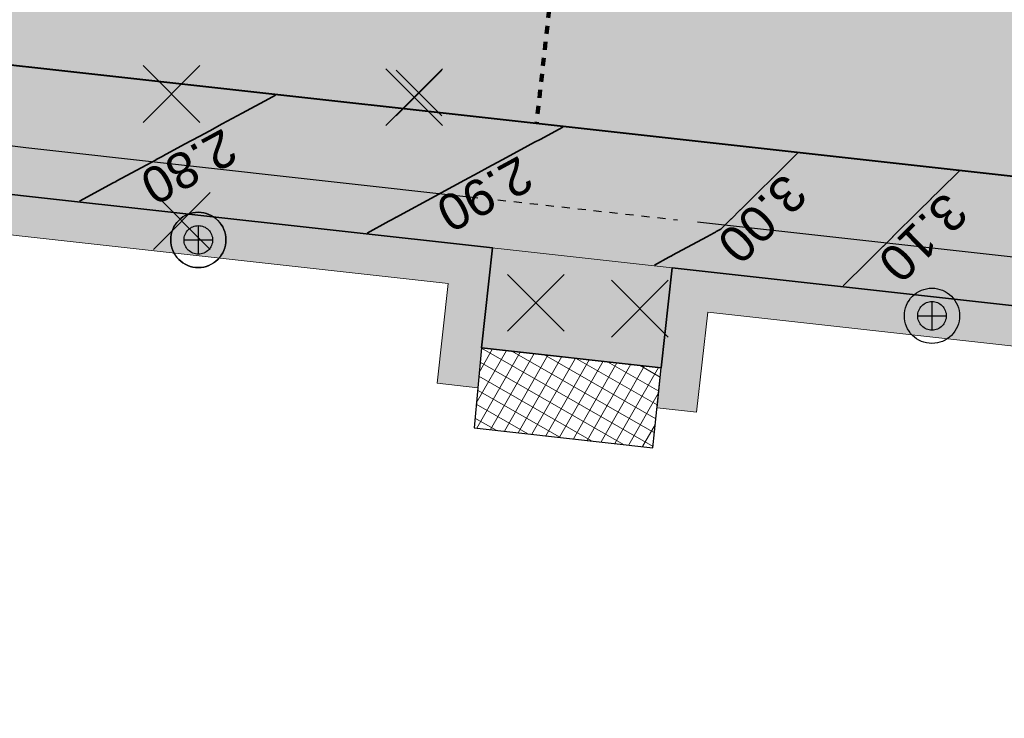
# Model space of a CAD drawing. Header units: metres. Extents: x 538891 to 1080079, y 6588829 to 13178720.
# Tile 62 of 256: x 539081 to 539105, y 6589487 to 6589505. Entities that reach past the tile are written whole.
import ezdxf

# ---------------------------------------------------------------- set-up
doc = ezdxf.new("R2010")
doc.units = ezdxf.units.M
doc.header["$LTSCALE"] = 0.4
doc.linetypes.add('#16_019061_PP_TL_liiklusskeem$0$VIA31', pattern=[1, 0.5, -0.5])
doc.linetypes.add('#9_VIA31', pattern=[1, 0.5, -0.5])
doc.layers.add('KOLDE PST', color=7, linetype='Continuous')
doc.styles.add('Swis721 Lt BT', font='swissl.ttf')

# ---------------------------------------------------------------- blocks, each defined once
blk = doc.blocks.new('#9_019061_PP_TL (2D)')
at = {"linetype": 'Continuous', "lineweight": 0, "true_color": 0xffdf7f}
h = blk.add_hatch(color=41, dxfattribs=at)
edge = h.paths.add_edge_path()
edge.add_arc((539039.415, 6589463.244), 48.3, 66.5731, 76.1419, ccw=False)
edge.add_line((539058.618, 6589507.563), (539066.035, 6589504.349))
edge.add_arc((539086.589, 6589551.788), 51.7, 246.5731, 263.6668)
edge.add_line((539080.886, 6589500.403), (539120.723, 6589495.982))
edge.add_arc((539112.637, 6589423.129), 73.3, 66.82796, 83.66684, ccw=False)
edge.add_line((539141.481, 6589490.516), (539168.781, 6589478.831))
edge.add_arc((539204.865, 6589563.133), 91.7, 246.82796, 267.8302)
edge.add_line((539201.393, 6589471.499), (539210.416, 6589471.157))
edge.add_arc((539208.587, 6589422.891), 48.3, 71.3095, 87.8302, ccw=False)
edge.add_line((539224.065, 6589468.644), (539232.022, 6589465.953))
edge.add_arc((539222.408, 6589437.535), 30, 32.6235, 71.3095, ccw=False)
edge.add_line((539247.675, 6589453.708), (539249.016, 6589451.613))
edge.add_line((539249.016, 6589451.613), (539252.513, 6589453.823))
edge.add_line((539252.513, 6589453.823), (539252.222, 6589454.283))
edge.add_arc((539255.603, 6589456.42), 4, 78.3407, 212.2931, ccw=False)
edge.add_line((539256.412, 6589460.337), (539306.731, 6589449.954))
edge.add_arc((539266.313, 6589254.081), 200, 69.3819, 78.34077, ccw=False)
edge.add_arc((539390.16, 6589583.254), 151.7, 249.3819, 260.12627)
edge.add_line((539364.147, 6589433.801), (539400.306, 6589427.507))
edge.add_arc((539374.876, 6589281.404), 148.3, 76.5459, 80.12627, ccw=False)
edge.add_line((539409.38, 6589425.634), (539415.676, 6589424.127))
edge.add_line((539415.676, 6589424.127), (539461.916, 6589412.656))
edge.add_line((539461.916, 6589412.656), (539501.021, 6589403.157))
edge.add_arc((539453.811, 6589208.809), 200, 68.6685, 76.34654, ccw=False)
edge.add_line((539526.564, 6589395.107), (539542.97, 6589388.7))
edge.add_arc((539635.075, 6589624.554), 253.2, 248.6685, 261.88806)
edge.add_arc((539543.285, 6588980.562), 397.3, 71.92423, 81.88806, ccw=False)
edge.add_arc((539703.185, 6589464.418), 112.304, 250.965, 252.46069)
edge.add_arc((539871.374, 6589937.522), 614.357, 250.800774, 252.296459)
edge.add_line((539684.553, 6589352.259), (539685.573, 6589355.293))
edge.add_arc((539758.706, 6589594.357), 250, 250.66068, 252.99044, ccw=False)
edge.add_arc((539543.285, 6588980.562), 400.5, 70.66068, 78.54998)
edge.add_arc((539623.186, 6589375.052), 2, 166.3465, 258.55, ccw=False)
edge.add_line((539621.243, 6589375.524), (539622.146, 6589379.24))
edge.add_line((539622.146, 6589379.24), (539618.259, 6589380.184))
edge.add_line((539618.259, 6589380.184), (539617.265, 6589376.092))
edge.add_arc((539615.321, 6589376.564), 2, 259.6901, 346.3466, ccw=False)
edge.add_arc((539543.285, 6588980.562), 400.5, 79.69013, 81.88806)
edge.add_arc((539635.075, 6589624.554), 250, 248.6685, 261.88806, ccw=False)
edge.add_line((539544.135, 6589391.681), (539527.728, 6589398.088))
edge.add_arc((539453.811, 6589208.809), 203.2, 68.6685, 76.34654)
edge.add_line((539501.777, 6589406.266), (539462.679, 6589415.764))
edge.add_line((539462.679, 6589415.764), (539428.909, 6589424.142))
edge.add_arc((539429.39, 6589426.083), 2, 166.067, 256.067, ccw=False)
edge.add_line((539427.449, 6589426.565), (539427.485, 6589426.71))
edge.add_line((539427.485, 6589426.71), (539423.603, 6589427.673))
edge.add_line((539423.603, 6589427.673), (539423.577, 6589427.567))
edge.add_arc((539421.635, 6589428.049), 2, 256.5459, 346.067, ccw=False)
edge.add_line((539421.17, 6589426.104), (539410.125, 6589428.746))
edge.add_arc((539374.876, 6589281.404), 151.5, 76.5459, 80.12627)
edge.add_line((539400.854, 6589430.66), (539364.696, 6589436.953))
edge.add_arc((539390.16, 6589583.254), 148.5, 248.69692, 260.12627, ccw=False)
edge.add_line((539336.21, 6589444.9), (539332.565, 6589446.322))
edge.add_arc((539259.573, 6589259.245), 200.812, 68.68564, 74.77494)
edge.add_arc((539312.832, 6589454.939), 2, 166.067, 254.8231, ccw=False)
edge.add_line((539310.891, 6589455.421), (539310.941, 6589455.623))
edge.add_line((539310.941, 6589455.623), (539305.987, 6589456.852))
edge.add_line((539305.987, 6589456.852), (539305.943, 6589456.673))
edge.add_arc((539304.002, 6589457.154), 2, 258.3408, 346.067, ccw=False)
edge.add_line((539303.597, 6589455.196), (539232.714, 6589469.822))
edge.add_arc((539252.923, 6589567.759), 100, 252.98361, 258.34077, ccw=False)
edge.add_arc((539208.587, 6589422.892), 51.5, 72.9836, 78.6599)
edge.add_arc((539219.107, 6589475.347), 2, 165.7555, 258.6599, ccw=False)
edge.add_line((539217.168, 6589475.839), (539217.896, 6589478.706))
edge.add_line((539217.896, 6589478.706), (539213.043, 6589479.91))
edge.add_line((539213.043, 6589479.91), (539212.02, 6589475.881))
edge.add_arc((539210.082, 6589476.373), 2, 267.8302, 345.7555, ccw=False)
edge.add_line((539210.006, 6589474.375), (539201.514, 6589474.696))
edge.add_arc((539204.865, 6589563.133), 88.5, 246.82796, 267.8302, ccw=False)
edge.add_line((539170.04, 6589481.772), (539142.74, 6589493.458))
edge.add_arc((539112.637, 6589423.129), 76.5, 66.82796, 83.66684)
edge.add_line((539121.076, 6589499.162), (539081.239, 6589503.584))
edge.add_arc((539086.589, 6589551.788), 48.5, 246.5731, 263.6668, ccw=False)
edge.add_line((539067.307, 6589507.286), (539059.891, 6589510.499))
edge.add_arc((539039.415, 6589463.245), 51.5, 66.5731, 76.1419)
edge.add_line((539051.751, 6589513.245), (539050.984, 6589510.138))
at = {"color": 192, "linetype": '#9_VIA31', "lineweight": 100, "true_color": 0x6600cc}
blk.add_line((539094.221, 6589506.607), (539093.731, 6589502.197), dxfattribs=at)
at = {"color": 41, "linetype": 'Continuous', "lineweight": 9, "true_color": 0xffdf7f, "flags": 128}
blk.add_lwpolyline([(539170.04, 6589481.772), (539142.74, 6589493.458, 0.073606), (539121.076, 6589499.162), (539081.239, 6589503.584, -0.074724), (539067.307, 6589507.286), (539059.891, 6589510.499, 0.041776), (539051.751, 6589513.245), (539050.984, 6589510.138, -0.041776), (539058.618, 6589507.563), (539066.035, 6589504.349, 0.074724), (539080.886, 6589500.403), (539120.723, 6589495.982, -0.073606), (539141.481, 6589490.516), (539168.781, 6589478.831, 0.091897)], format="xyb", dxfattribs=at)
at = {"color": 5, "linetype": 'Continuous', "lineweight": 40, "true_color": 0x0000ff, "flags": 128}
blk.add_lwpolyline([(539051.751, 6589513.245, -0.041776), (539059.891, 6589510.499), (539067.307, 6589507.286, 0.074724), (539081.239, 6589503.584), (539114.412, 6589499.902)], format="xyb", dxfattribs=at)
at = {"color": 5, "linetype": 'Continuous', "lineweight": 35, "true_color": 0x0000ff, "flags": 128}
blk.add_lwpolyline([(539247.675, 6589453.708, 0.170422), (539232.022, 6589465.953), (539224.065, 6589468.644, 0.012859), (539221.692, 6589469.38), (539221.014, 6589466.973), (539216.628, 6589467.98), (539217.067, 6589470.441, 0.034668), (539210.416, 6589471.157), (539201.393, 6589471.499, -0.091897), (539168.781, 6589478.831), (539155.201, 6589484.643), (539154.218, 6589482.345), (539150.081, 6589484.116), (539151.064, 6589486.414), (539141.481, 6589490.516, 0.073606), (539120.723, 6589495.982), (539097.106, 6589498.603), (539096.83, 6589496.118), (539092.357, 6589496.615), (539092.633, 6589499.1), (539080.886, 6589500.403, -0.074724), (539066.035, 6589504.349), (539058.618, 6589507.563, 0.041776), (539050.984, 6589510.138)], format="xyb", dxfattribs=at)
for points in [[(539082.358, 6589500.26), (539083.195, 6589500.713), (539083.268, 6589500.753), (539083.27, 6589500.754), (539084.029, 6589501.165), (539084.263, 6589501.292), (539084.266, 6589501.293), (539084.432, 6589501.383), (539084.433, 6589501.384), (539084.969, 6589501.675), (539085.335, 6589501.872), (539085.336, 6589501.873), (539085.595, 6589502.014), (539085.596, 6589502.014), (539085.909, 6589502.184), (539086.406, 6589502.453), (539086.407, 6589502.453), (539087.065, 6589502.81), (539087.065, 6589502.81), (539087.229, 6589502.899)], [(539089.514, 6589499.466), (539090.057, 6589499.761), (539090.134, 6589499.802), (539090.137, 6589499.804), (539090.239, 6589499.859), (539090.243, 6589499.861), (539090.318, 6589499.901), (539090.32, 6589499.903), (539091.208, 6589500.384), (539091.355, 6589500.464), (539091.357, 6589500.464), (539091.937, 6589500.779), (539092.276, 6589500.963), (539092.278, 6589500.964), (539092.519, 6589501.094), (539092.52, 6589501.095), (539092.877, 6589501.288), (539093.348, 6589501.543), (539093.349, 6589501.544), (539093.682, 6589501.724), (539093.683, 6589501.725), (539093.817, 6589501.798), (539094.384, 6589502.105)], [(539096.669, 6589498.672), (539097.025, 6589498.865), (539097.075, 6589498.892), (539097.079, 6589498.894), (539097.115, 6589498.914), (539097.117, 6589498.915), (539097.965, 6589499.374), (539098.147, 6589499.473), (539098.15, 6589499.474), (539098.183, 6589499.492), (539098.183, 6589499.492), (539098.203, 6589499.503), (539098.203, 6589499.503), (539098.316, 6589499.564), (539098.576, 6589499.822), (539098.579, 6589499.824), (539098.801, 6589500.044), (539098.803, 6589500.046), (539099.271, 6589500.509), (539099.592, 6589500.826), (539099.592, 6589500.827), (539099.79, 6589501.023), (539100.228, 6589501.456)], [(539101.359, 6589498.151), (539101.957, 6589498.743), (539102.107, 6589498.891), (539102.11, 6589498.894), (539102.359, 6589499.141), (539102.363, 6589499.144), (539102.597, 6589499.376), (539102.599, 6589499.379), (539103.24, 6589500.013), (539103.553, 6589500.322), (539103.553, 6589500.323), (539103.77, 6589500.537), (539104.248, 6589501.01)]]:
    blk.add_lwpolyline(points, dxfattribs=at)
at = {"color": 41, "linetype": 'Continuous', "lineweight": 9, "true_color": 0xffdf7f}
blk.add_solid([(539097.106, 6589498.603), (539096.83, 6589496.118), (539092.633, 6589499.1), (539092.357, 6589496.615)], dxfattribs=at)
at = {"color": 5, "true_color": 0x0000ff, "char_height": 0.9, "attachment_point": 8, "line_spacing_factor": 1.004016, "style": 'Swis721 Lt BT'}
for s, insert, rotation in [('2.80', (539084.858, 6589501.517), 208.448), ('2.90', (539092.224, 6589500.838), 208.448), ('3.00', (539099.024, 6589500.145), 224.6969), ('3.10', (539103.024, 6589499.679), 224.6969)]:
    blk.add_mtext(s, dxfattribs=dict(at, insert=insert, rotation=rotation))
blk = doc.blocks.new('KOLDE PST TL')
at = {"color": 7}
blk.add_blockref('#9_019061_PP_TL (2D)', (0, 0), dxfattribs=at)
blk = doc.blocks.new('#13_Kolde pst HP -xref$0$likvideeritav')
at = {"color": 1, "linetype": 'Continuous', "lineweight": 25, "true_color": 0xff0000}
for p, q in [((0.707, -0.707), (-0.707, 0.707)), ((0.707, 0.707), (-0.707, -0.707))]:
    blk.add_line(p, q, dxfattribs=at)
blk = doc.blocks.new('#13_KOLDE TAIM (2D)')
at = {"linetype": 'Continuous', "lineweight": 0, "true_color": 0xc4f877}
h = blk.add_hatch(color=71, dxfattribs=at)
edge = h.paths.add_edge_path()
edge.add_line((539092.358, 6589496.615), (539092.357, 6589496.615))
edge.add_line((539092.357, 6589496.615), (539092.633, 6589499.1))
edge.add_line((539092.633, 6589499.1), (539080.886, 6589500.403))
edge.add_arc((539086.589, 6589551.788), 51.7, 246.5731, 263.6668, ccw=False)
edge.add_line((539066.035, 6589504.349), (539058.618, 6589507.563))
edge.add_arc((539039.415, 6589463.244), 48.3, 66.5731, 76.1419)
edge.add_arc((539039.415, 6589463.244), 48.3, 76.1419, 84.509)
edge.add_line((539044.037, 6589511.323), (539036.696, 6589512.028))
edge.add_line((539036.696, 6589512.028), (539026.077, 6589513.049))
edge.add_line((539026.077, 6589513.049), (538951.591, 6589532.709))
edge.add_line((538951.591, 6589532.709), (538951.36, 6589531.735))
edge.add_line((538951.36, 6589531.735), (538985.626, 6589522.691))
edge.add_line((538985.626, 6589522.691), (538985.632, 6589522.346))
edge.add_line((538985.632, 6589522.346), (538989.116, 6589521.461))
edge.add_line((538989.116, 6589521.461), (538989.99, 6589521.221))
edge.add_line((538989.99, 6589521.221), (538990.499, 6589521.405))
edge.add_line((538990.499, 6589521.405), (539025.9, 6589512.062))
edge.add_line((539025.9, 6589512.062), (539032.126, 6589511.463))
edge.add_line((539032.126, 6589511.463), (539034.168, 6589510.96))
edge.add_line((539034.168, 6589510.96), (539034.144, 6589510.752))
edge.add_line((539034.144, 6589510.752), (539035.77, 6589510.565))
edge.add_line((539035.77, 6589510.565), (539038.333, 6589509.933))
edge.add_line((539038.333, 6589509.933), (539038.923, 6589510.81))
edge.add_line((539038.923, 6589510.81), (539043.942, 6589510.327))
edge.add_arc((539039.415, 6589463.244), 47.3, 76.1419, 84.509, ccw=False)
edge.add_arc((539039.415, 6589463.244), 47.3, 66.5731, 76.1419, ccw=False)
edge.add_line((539058.221, 6589506.645), (539065.637, 6589503.432))
edge.add_arc((539086.589, 6589551.788), 52.7, 246.5731, 263.6668)
edge.add_line((539080.776, 6589499.409), (539091.529, 6589498.216))
edge.add_line((539091.529, 6589498.216), (539091.253, 6589495.731))
edge.add_line((539091.253, 6589495.731), (539092.266, 6589495.619))
edge.add_line((539092.266, 6589495.619), (539092.358, 6589496.615))
blk.add_hatch(color=71, dxfattribs=at).paths.add_polyline_path([(539053.754, 6589514.618), (539052.212, 6589517.423), (539049.719, 6589517.856), (539049.513, 6589516.671), (539049.48, 6589515.903), (539049.791, 6589514.805), (539050.477, 6589513.915), (539051.54, 6589513.305), (539052.026, 6589513.177), (539055.164, 6589512.277), (539056.977, 6589511.658), (539058.667, 6589511.011), (539061.437, 6589509.829), (539067.307, 6589507.286), (539069.718, 6589506.317), (539071.692, 6589505.632), (539074.349, 6589504.858), (539076.828, 6589504.28), (539080.58, 6589503.661), (539089.929, 6589502.619), (539101.437, 6589501.342), (539114.412, 6589499.902), (539114.618, 6589501.753), (539109.244, 6589503.086), (539107.905, 6589505.994), (539102.678, 6589507.265), (539100.047, 6589505.367), (539089.917, 6589507.88), (539083.847, 6589509.266), (539076.39, 6589510.693), (539066.894, 6589512.34)])
h = blk.add_hatch(color=71, dxfattribs=at)
edge = h.paths.add_edge_path()
edge.add_line((539150.081, 6589484.116), (539151.064, 6589486.414))
edge.add_line((539151.064, 6589486.414), (539141.481, 6589490.516))
edge.add_arc((539112.637, 6589423.129), 73.3, 66.82796, 83.66684)
edge.add_line((539120.723, 6589495.982), (539097.106, 6589498.603))
edge.add_line((539097.106, 6589498.603), (539096.831, 6589496.125))
edge.add_line((539096.831, 6589496.125), (539096.729, 6589495.123))
edge.add_line((539096.729, 6589495.123), (539097.714, 6589495.014))
edge.add_line((539097.714, 6589495.014), (539097.989, 6589497.499))
edge.add_line((539097.989, 6589497.499), (539120.613, 6589494.988))
edge.add_arc((539112.638, 6589423.129), 72.3, 71.5401, 83.66684, ccw=False)
edge.add_line((539135.531, 6589491.709), (539147.773, 6589486.222))
edge.add_line((539147.773, 6589486.222), (539149.518, 6589485.342))
edge.add_line((539149.518, 6589485.342), (539148.768, 6589483.59))
edge.add_line((539148.768, 6589483.59), (539149.702, 6589483.19))
edge.add_line((539149.702, 6589483.19), (539150.081, 6589484.116))
at = {"linetype": 'Continuous', "lineweight": 5, "true_color": 0xcc9900}
h = blk.add_hatch(dxfattribs=at)
h.set_pattern_fill('#13_ANSI37-7', color=42, style=0, pattern_type=2)
h.set_pattern_definition([(60.213, (539094.50225, 6589495.3714), (-0.27555, 0.15773), []), (150.213, (539094.50225, 6589495.3714), (-0.15773, -0.27555), [])])
h.paths.add_polyline_path([(539096.628, 6589494.128), (539096.83, 6589496.118), (539092.358, 6589496.615), (539092.174, 6589494.623)])
at = {"color": 71, "linetype": 'Continuous', "lineweight": 5, "true_color": 0xc4f877, "flags": 128}
blk.add_lwpolyline([(539043.942, 6589510.327, -0.036525), (539050.745, 6589509.168, -0.041776), (539058.221, 6589506.645), (539065.637, 6589503.432, 0.074724), (539080.776, 6589499.409), (539091.529, 6589498.216), (539091.253, 6589495.731), (539092.266, 6589495.619), (539092.358, 6589496.615), (539092.357, 6589496.615), (539092.633, 6589499.1), (539080.886, 6589500.403, -0.074724), (539066.035, 6589504.349), (539058.618, 6589507.563, 0.041776), (539050.984, 6589510.138, 0.036525), (539044.037, 6589511.323)], format="xyb", dxfattribs=at)
blk.add_lwpolyline([(539080.58, 6589503.661), (539089.929, 6589502.619), (539101.437, 6589501.342), (539114.412, 6589499.902)], dxfattribs=at)
blk.add_lwpolyline([(539150.081, 6589484.116), (539151.064, 6589486.414), (539141.481, 6589490.516, 0.073606), (539120.723, 6589495.982), (539097.106, 6589498.603), (539096.831, 6589496.125), (539096.729, 6589495.123), (539097.714, 6589495.014), (539097.989, 6589497.499), (539120.613, 6589494.988, -0.052962), (539135.531, 6589491.709), (539147.773, 6589486.222), (539149.518, 6589485.342), (539148.768, 6589483.59), (539149.702, 6589483.19)], format="xyb", close=True, dxfattribs=at)
at = {"color": 42, "linetype": 'Continuous', "lineweight": 25, "true_color": 0xcc9900, "flags": 128}
blk.add_lwpolyline([(539096.628, 6589494.128), (539096.83, 6589496.118), (539092.358, 6589496.615), (539092.174, 6589494.623)], close=True, dxfattribs=at)
at = {"color": 1, "true_color": 0xff0000}
for p in [(539084.646, 6589502.927), (539090.686, 6589502.849), (539084.9, 6589499.769), (539093.71, 6589497.73), (539096.302, 6589497.587)]:
    blk.add_blockref('#13_Kolde pst HP -xref$0$likvideeritav', p, dxfattribs=at)
blk = doc.blocks.new('Kolde pst Taim')
at = {"color": 13, "true_color": 0xff4646}
blk.add_blockref('#13_KOLDE TAIM (2D)', (0, 0), dxfattribs=at)
blk = doc.blocks.new('#15_019061_PP_ELV-4-01_v01_Puhas$0$A$C2D7D09D12')
at = {"color": 1, "linetype": 'Continuous', "lineweight": 25, "true_color": 0xff0000}
for p, q in [((0.035, 0.035), (1.171, 1.171)), ((0.035, 1.171), (1.171, 0.035))]:
    blk.add_line(p, q, dxfattribs=at)
blk = doc.blocks.new('#15_Kolde pst ELV-3 (2D)')
at = {"color": 1, "linetype": 'Continuous', "lineweight": 25, "true_color": 0xff0000}
for p, q in [((539085.312, 6589499.652), (539085.312, 6589498.94)), ((539084.956, 6589499.296), (539085.668, 6589499.296)), ((539103.572, 6589497.764), (539103.572, 6589497.052)), ((539103.216, 6589497.408), (539103.927, 6589497.408))]:
    blk.add_line(p, q, dxfattribs=at)
at = {"color": 1, "linetype": 'Continuous', "lineweight": 25, "true_color": 0xff0000, "flags": 128}
for points in [[(539085.999, 6589499.296), (539085.996, 6589499.228), (539085.986, 6589499.162), (539085.97, 6589499.096), (539085.947, 6589499.033), (539085.918, 6589498.972), (539085.883, 6589498.914), (539085.843, 6589498.86), (539085.798, 6589498.81), (539085.748, 6589498.764), (539085.694, 6589498.724), (539085.636, 6589498.689), (539085.575, 6589498.66), (539085.511, 6589498.638), (539085.446, 6589498.621), (539085.379, 6589498.611), (539085.312, 6589498.608), (539085.244, 6589498.611), (539085.177, 6589498.621), (539085.112, 6589498.638), (539085.048, 6589498.66), (539084.987, 6589498.689), (539084.93, 6589498.724), (539084.875, 6589498.764), (539084.825, 6589498.81), (539084.78, 6589498.86), (539084.74, 6589498.914), (539084.705, 6589498.972), (539084.676, 6589499.033), (539084.653, 6589499.096), (539084.637, 6589499.162), (539084.627, 6589499.228), (539084.624, 6589499.296), (539084.627, 6589499.363), (539084.637, 6589499.43), (539084.653, 6589499.495), (539084.676, 6589499.559), (539084.705, 6589499.62), (539084.74, 6589499.678), (539084.78, 6589499.732), (539084.825, 6589499.782), (539084.875, 6589499.827), (539084.93, 6589499.868), (539084.987, 6589499.902), (539085.048, 6589499.931), (539085.112, 6589499.954), (539085.177, 6589499.97), (539085.244, 6589499.98), (539085.312, 6589499.984), (539085.379, 6589499.98), (539085.446, 6589499.97), (539085.511, 6589499.954), (539085.575, 6589499.931), (539085.636, 6589499.902), (539085.694, 6589499.868), (539085.748, 6589499.827), (539085.798, 6589499.782), (539085.843, 6589499.732), (539085.883, 6589499.678), (539085.918, 6589499.62), (539085.947, 6589499.559), (539085.97, 6589499.495), (539085.986, 6589499.43), (539085.996, 6589499.363)], [(539085.668, 6589499.296), (539085.666, 6589499.261), (539085.661, 6589499.226), (539085.652, 6589499.193), (539085.64, 6589499.16), (539085.625, 6589499.128), (539085.608, 6589499.098), (539085.587, 6589499.07), (539085.563, 6589499.044), (539085.537, 6589499.021), (539085.509, 6589499), (539085.479, 6589498.982), (539085.448, 6589498.967), (539085.415, 6589498.955), (539085.381, 6589498.947), (539085.346, 6589498.942), (539085.312, 6589498.94), (539085.277, 6589498.942), (539085.242, 6589498.947), (539085.208, 6589498.955), (539085.175, 6589498.967), (539085.144, 6589498.982), (539085.114, 6589499), (539085.086, 6589499.021), (539085.06, 6589499.044), (539085.036, 6589499.07), (539085.016, 6589499.098), (539084.998, 6589499.128), (539084.983, 6589499.16), (539084.971, 6589499.193), (539084.963, 6589499.226), (539084.957, 6589499.261), (539084.956, 6589499.296), (539084.957, 6589499.331), (539084.963, 6589499.365), (539084.971, 6589499.399), (539084.983, 6589499.432), (539084.998, 6589499.464), (539085.016, 6589499.494), (539085.036, 6589499.522), (539085.06, 6589499.548), (539085.086, 6589499.571), (539085.114, 6589499.592), (539085.144, 6589499.61), (539085.175, 6589499.625), (539085.208, 6589499.636), (539085.242, 6589499.645), (539085.277, 6589499.65), (539085.312, 6589499.652), (539085.346, 6589499.65), (539085.381, 6589499.645), (539085.415, 6589499.636), (539085.448, 6589499.625), (539085.479, 6589499.61), (539085.509, 6589499.592), (539085.537, 6589499.571), (539085.563, 6589499.548), (539085.587, 6589499.522), (539085.608, 6589499.494), (539085.625, 6589499.464), (539085.64, 6589499.432), (539085.652, 6589499.399), (539085.661, 6589499.365), (539085.666, 6589499.331)], [(539085.668, 6589499.296), (539085.666, 6589499.261), (539085.661, 6589499.226), (539085.652, 6589499.193), (539085.64, 6589499.16), (539085.625, 6589499.128), (539085.608, 6589499.098), (539085.587, 6589499.07), (539085.563, 6589499.044), (539085.537, 6589499.021), (539085.509, 6589499), (539085.479, 6589498.982), (539085.448, 6589498.967), (539085.415, 6589498.955), (539085.381, 6589498.947), (539085.346, 6589498.942), (539085.312, 6589498.94), (539085.277, 6589498.942), (539085.242, 6589498.947), (539085.208, 6589498.955), (539085.175, 6589498.967), (539085.144, 6589498.982), (539085.114, 6589499), (539085.086, 6589499.021), (539085.06, 6589499.044), (539085.036, 6589499.07), (539085.016, 6589499.098), (539084.998, 6589499.128), (539084.983, 6589499.16), (539084.971, 6589499.193), (539084.963, 6589499.226), (539084.957, 6589499.261), (539084.956, 6589499.296), (539084.957, 6589499.331), (539084.963, 6589499.365), (539084.971, 6589499.399), (539084.983, 6589499.432), (539084.998, 6589499.464), (539085.016, 6589499.494), (539085.036, 6589499.522), (539085.06, 6589499.548), (539085.086, 6589499.571), (539085.114, 6589499.592), (539085.144, 6589499.61), (539085.175, 6589499.625), (539085.208, 6589499.636), (539085.242, 6589499.645), (539085.277, 6589499.65), (539085.312, 6589499.652), (539085.346, 6589499.65), (539085.381, 6589499.645), (539085.415, 6589499.636), (539085.448, 6589499.625), (539085.479, 6589499.61), (539085.509, 6589499.592), (539085.537, 6589499.571), (539085.563, 6589499.548), (539085.587, 6589499.522), (539085.608, 6589499.494), (539085.625, 6589499.464), (539085.64, 6589499.432), (539085.652, 6589499.399), (539085.661, 6589499.365), (539085.666, 6589499.331)], [(539104.259, 6589497.408), (539104.256, 6589497.341), (539104.246, 6589497.274), (539104.23, 6589497.208), (539104.207, 6589497.145), (539104.178, 6589497.084), (539104.143, 6589497.026), (539104.103, 6589496.972), (539104.058, 6589496.922), (539104.008, 6589496.876), (539103.954, 6589496.836), (539103.896, 6589496.801), (539103.835, 6589496.773), (539103.771, 6589496.75), (539103.706, 6589496.733), (539103.639, 6589496.724), (539103.572, 6589496.72), (539103.504, 6589496.724), (539103.437, 6589496.733), (539103.372, 6589496.75), (539103.308, 6589496.773), (539103.247, 6589496.801), (539103.189, 6589496.836), (539103.135, 6589496.876), (539103.085, 6589496.922), (539103.04, 6589496.972), (539103, 6589497.026), (539102.965, 6589497.084), (539102.936, 6589497.145), (539102.913, 6589497.208), (539102.897, 6589497.274), (539102.887, 6589497.341), (539102.884, 6589497.408), (539102.887, 6589497.475), (539102.897, 6589497.542), (539102.913, 6589497.608), (539102.936, 6589497.671), (539102.965, 6589497.732), (539103, 6589497.79), (539103.04, 6589497.844), (539103.085, 6589497.894), (539103.135, 6589497.94), (539103.189, 6589497.98), (539103.247, 6589498.014), (539103.308, 6589498.043), (539103.372, 6589498.066), (539103.437, 6589498.082), (539103.504, 6589498.092), (539103.572, 6589498.096), (539103.639, 6589498.092), (539103.706, 6589498.082), (539103.771, 6589498.066), (539103.835, 6589498.043), (539103.896, 6589498.014), (539103.954, 6589497.98), (539104.008, 6589497.94), (539104.058, 6589497.894), (539104.103, 6589497.844), (539104.143, 6589497.79), (539104.178, 6589497.732), (539104.207, 6589497.671), (539104.23, 6589497.608), (539104.246, 6589497.542), (539104.256, 6589497.475)], [(539104.259, 6589497.408), (539104.256, 6589497.341), (539104.246, 6589497.274), (539104.23, 6589497.208), (539104.207, 6589497.145), (539104.178, 6589497.084), (539104.143, 6589497.026), (539104.103, 6589496.972), (539104.058, 6589496.922), (539104.008, 6589496.876), (539103.954, 6589496.836), (539103.896, 6589496.801), (539103.835, 6589496.773), (539103.771, 6589496.75), (539103.706, 6589496.733), (539103.639, 6589496.724), (539103.572, 6589496.72), (539103.504, 6589496.724), (539103.437, 6589496.733), (539103.372, 6589496.75), (539103.308, 6589496.773), (539103.247, 6589496.801), (539103.189, 6589496.836), (539103.135, 6589496.876), (539103.085, 6589496.922), (539103.04, 6589496.972), (539103, 6589497.026), (539102.965, 6589497.084), (539102.936, 6589497.145), (539102.913, 6589497.208), (539102.897, 6589497.274), (539102.887, 6589497.341), (539102.884, 6589497.408), (539102.887, 6589497.475), (539102.897, 6589497.542), (539102.913, 6589497.608), (539102.936, 6589497.671), (539102.965, 6589497.732), (539103, 6589497.79), (539103.04, 6589497.844), (539103.085, 6589497.894), (539103.135, 6589497.94), (539103.189, 6589497.98), (539103.247, 6589498.014), (539103.308, 6589498.043), (539103.372, 6589498.066), (539103.437, 6589498.082), (539103.504, 6589498.092), (539103.572, 6589498.096), (539103.639, 6589498.092), (539103.706, 6589498.082), (539103.771, 6589498.066), (539103.835, 6589498.043), (539103.896, 6589498.014), (539103.954, 6589497.98), (539104.008, 6589497.94), (539104.058, 6589497.894), (539104.103, 6589497.844), (539104.143, 6589497.79), (539104.178, 6589497.732), (539104.207, 6589497.671), (539104.23, 6589497.608), (539104.246, 6589497.542), (539104.256, 6589497.475)], [(539103.927, 6589497.408), (539103.926, 6589497.373), (539103.921, 6589497.339), (539103.912, 6589497.305), (539103.9, 6589497.272), (539103.885, 6589497.24), (539103.867, 6589497.21), (539103.847, 6589497.182), (539103.823, 6589497.156), (539103.797, 6589497.133), (539103.769, 6589497.112), (539103.739, 6589497.094), (539103.708, 6589497.079), (539103.675, 6589497.067), (539103.641, 6589497.059), (539103.606, 6589497.054), (539103.572, 6589497.052), (539103.537, 6589497.054), (539103.502, 6589497.059), (539103.468, 6589497.067), (539103.435, 6589497.079), (539103.404, 6589497.094), (539103.374, 6589497.112), (539103.346, 6589497.133), (539103.32, 6589497.156), (539103.296, 6589497.182), (539103.276, 6589497.21), (539103.258, 6589497.24), (539103.243, 6589497.272), (539103.231, 6589497.305), (539103.222, 6589497.339), (539103.217, 6589497.373), (539103.216, 6589497.408), (539103.217, 6589497.443), (539103.222, 6589497.477), (539103.231, 6589497.511), (539103.243, 6589497.544), (539103.258, 6589497.576), (539103.276, 6589497.606), (539103.296, 6589497.634), (539103.32, 6589497.66), (539103.346, 6589497.683), (539103.374, 6589497.704), (539103.404, 6589497.722), (539103.435, 6589497.737), (539103.468, 6589497.749), (539103.502, 6589497.757), (539103.537, 6589497.762), (539103.572, 6589497.764), (539103.606, 6589497.762), (539103.641, 6589497.757), (539103.675, 6589497.749), (539103.708, 6589497.737), (539103.739, 6589497.722), (539103.769, 6589497.704), (539103.797, 6589497.683), (539103.823, 6589497.66), (539103.847, 6589497.634), (539103.867, 6589497.606), (539103.885, 6589497.576), (539103.9, 6589497.544), (539103.912, 6589497.511), (539103.921, 6589497.477), (539103.926, 6589497.443)], [(539103.927, 6589497.408), (539103.926, 6589497.373), (539103.921, 6589497.339), (539103.912, 6589497.305), (539103.9, 6589497.272), (539103.885, 6589497.24), (539103.867, 6589497.21), (539103.847, 6589497.182), (539103.823, 6589497.156), (539103.797, 6589497.133), (539103.769, 6589497.112), (539103.739, 6589497.094), (539103.708, 6589497.079), (539103.675, 6589497.067), (539103.641, 6589497.059), (539103.606, 6589497.054), (539103.572, 6589497.052), (539103.537, 6589497.054), (539103.502, 6589497.059), (539103.468, 6589497.067), (539103.435, 6589497.079), (539103.404, 6589497.094), (539103.374, 6589497.112), (539103.346, 6589497.133), (539103.32, 6589497.156), (539103.296, 6589497.182), (539103.276, 6589497.21), (539103.258, 6589497.24), (539103.243, 6589497.272), (539103.231, 6589497.305), (539103.222, 6589497.339), (539103.217, 6589497.373), (539103.216, 6589497.408), (539103.217, 6589497.443), (539103.222, 6589497.477), (539103.231, 6589497.511), (539103.243, 6589497.544), (539103.258, 6589497.576), (539103.276, 6589497.606), (539103.296, 6589497.634), (539103.32, 6589497.66), (539103.346, 6589497.683), (539103.374, 6589497.704), (539103.404, 6589497.722), (539103.435, 6589497.737), (539103.468, 6589497.749), (539103.502, 6589497.757), (539103.537, 6589497.762), (539103.572, 6589497.764), (539103.606, 6589497.762), (539103.641, 6589497.757), (539103.675, 6589497.749), (539103.708, 6589497.737), (539103.739, 6589497.722), (539103.769, 6589497.704), (539103.797, 6589497.683), (539103.823, 6589497.66), (539103.847, 6589497.634), (539103.867, 6589497.606), (539103.885, 6589497.576), (539103.9, 6589497.544), (539103.912, 6589497.511), (539103.921, 6589497.477), (539103.926, 6589497.443)]]:
    blk.add_lwpolyline(points, close=True, dxfattribs=at)
blk.add_lwpolyline([(539085.999, 6589499.296, 0.414214), (539085.312, 6589499.984, 0.414214), (539084.624, 6589499.296, 0.414214), (539085.312, 6589498.608, 0.414214), (539085.999, 6589499.296)], format="xyb", close=True, dxfattribs=at)
at = {"color": 7}
blk.add_blockref('#15_019061_PP_ELV-4-01_v01_Puhas$0$A$C2D7D09D12', (539090.2, 6589502.35), dxfattribs=at)
blk = doc.blocks.new('Kolde pst EL')
at = {"color": 13, "true_color": 0xff4646}
blk.add_blockref('#15_Kolde pst ELV-3 (2D)', (0, 0), dxfattribs=at)
blk = doc.blocks.new('#16_Kolde TL (2D)')
at = {"color": 7, "linetype": '#16_019061_PP_TL_liiklusskeem$0$VIA31', "lineweight": 30}
blk.add_line((539092.766, 6589500.292), (539097.238, 6589499.796), dxfattribs=at)
at = {"color": 7, "linetype": 'Continuous', "lineweight": 30, "flags": 128}
for points in [[(539051.272, 6589511.303, -0.041776), (539059.096, 6589508.664), (539066.512, 6589505.451, 0.074724), (539081.019, 6589501.596), (539092.269, 6589500.347)], [(539151.077, 6589487.714), (539141.953, 6589491.619, 0.073606), (539120.856, 6589497.175), (539097.735, 6589499.741)]]:
    blk.add_lwpolyline(points, format="xyb", dxfattribs=at)
blk = doc.blocks.new('Kolde pst märgistus')
at = {"color": 13, "true_color": 0xff4646}
blk.add_blockref('#16_Kolde TL (2D)', (0, 0), dxfattribs=at)

msp = doc.modelspace()

# ---------------------------------------------------------------- block references
at = {"layer": 'KOLDE PST', "color": 7}
for name in ['KOLDE PST TL', 'Kolde pst märgistus', 'Kolde pst Taim', 'Kolde pst EL']:
    msp.add_blockref(name, (0, 0), dxfattribs=at)

doc.saveas('drawing.dxf')
